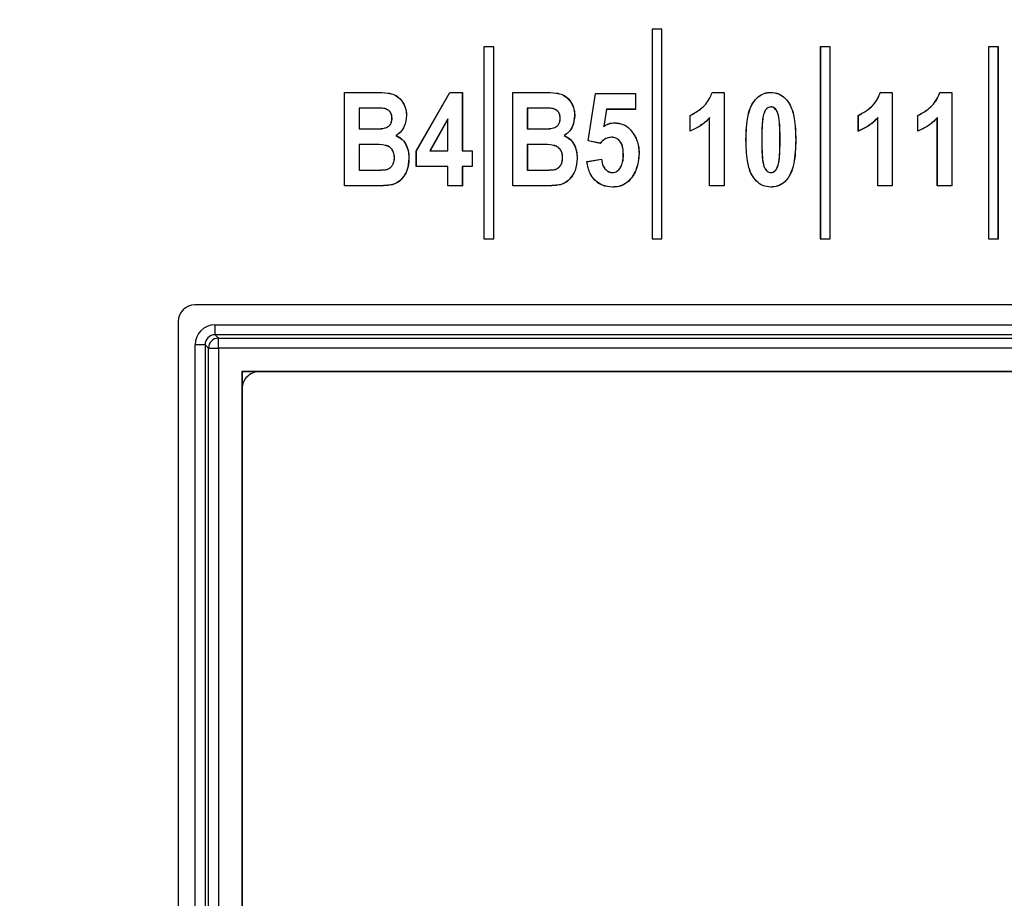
# Paper-space layout 'Sheet1' of a CAD drawing. Header units: millimetres. Extents: x 0 to 420, y 0 to 297.
# Tile 49 of 130: x 52.16 to 58.1, y 242.28 to 247.59. Entities that reach past the tile are written whole.
import ezdxf

# ---------------------------------------------------------------- set-up
doc = ezdxf.new("R2010")
doc.units = ezdxf.units.MM
doc.layers.add('SLD-0', color=179, linetype='Continuous')
doc.styles.add('SLDTEXTSTYLE1', font='TXT', dxfattribs={"width": 0.75})
doc.styles.add('SLDTEXTSTYLE3', font='TXT', dxfattribs={"width": 0.96})
doc.dimstyles.new('SLDDIMSTYLE3', dxfattribs={"dimtxt": 2.5, "dimasz": 3.302, "dimexe": 0, "dimexo": 0.0625, "dimtad": 1, "dimdec": 1, "dimlfac": 5, "dimrnd": 1e-09, "dimzin": 4, "dimdsep": 46, "dimtxsty": 'SLDTEXTSTYLE1', "dimblk1": 'NONE', "dimblk2": 'NONE', "dimsah": 1, "dimcen": 0, "dimadec": 0, "dimazin": 1, "dimtfac": 1, "dimtmove": 0, "dimatfit": 3, "dimldrblk": 'NONE', "dimfxl": 0, "dimfrac": 2, "dimtolj": 1, "dimtzin": 12, "dimarcsym": 0})

# ---------------------------------------------------------------- blocks, each defined once
blk = doc.blocks.new('_D_22')
at = {"layer": 'SLD-0', "color": 179}
for p, q in [((177.6386, 244.1956), (170.6813, 237.0126)), ((170.6813, 237.0126), (163.2659, 229.3568)), ((168.2349, 235.2056), (170.6813, 237.0126)), ((170.6813, 237.0126), (168.594, 234.8577)), ((170.6813, 237.0126), (168.9532, 234.5099)), ((168.2349, 235.2056), (168.9532, 234.5099)), ((163.2659, 229.3568), (151.4428, 229.3568))]:
    blk.add_line(p, q, dxfattribs=at)
at = {"layer": 'SLD-0', "color": 179, "char_height": 2.5, "attachment_point": 1, "style": 'SLDTEXTSTYLE3'}
for s, insert in [('%%c', (150.1928, 232.3921)), ('20.0', (155.2131, 232.4303))]:
    blk.add_mtext(s, dxfattribs=dict(at, insert=insert))
blk = doc.blocks.new('_None')
blk = doc.blocks.new('_D_23')
at = {"layer": 'SLD-0', "color": 179}
for p, q in [((163.9992, 261.4925), (154.0234, 261.4925)), ((172.7997, 249.8964), (163.9992, 261.4925)), ((171.3844, 252.5884), (170.5878, 251.9839)), ((171.3844, 252.5884), (172.7997, 249.8964)), ((172.7997, 249.8964), (170.9861, 252.2862)), ((172.7997, 249.8964), (170.5878, 251.9839)), ((175.5201, 246.3118), (172.7997, 249.8964))]:
    blk.add_line(p, q, dxfattribs=at)
at = {"layer": 'SLD-0', "color": 179, "char_height": 2.5, "attachment_point": 1, "style": 'SLDTEXTSTYLE3'}
for s, insert in [('%%c', (152.7734, 264.5278)), ('9.0', (157.7937, 264.566))]:
    blk.add_mtext(s, dxfattribs=dict(at, insert=insert))
blk = doc.blocks.new('_D_24')
at = {"layer": 'SLD-0', "color": 179}
for p, q in [((241.4525, 256.6969), (250.7091, 264.1314)), ((250.7091, 264.1314), (262.5322, 264.1314)), ((241.4525, 256.6969), (243.4784, 258.9654)), ((244.1046, 258.1857), (243.4784, 258.9654)), ((241.4525, 256.6969), (243.7915, 258.5755)), ((244.1046, 258.1857), (241.4525, 256.6969)), ((236.3847, 252.6267), (241.4525, 256.6969))]:
    blk.add_line(p, q, dxfattribs=at)
at = {"layer": 'SLD-0', "color": 179, "char_height": 2.5, "attachment_point": 1, "style": 'SLDTEXTSTYLE3'}
for s, insert in [('%%c', (251.0466, 267.1667)), ('13.0', (256.0669, 267.2049))]:
    blk.add_mtext(s, dxfattribs=dict(at, insert=insert))

psp = doc.layouts.new('Sheet1')

# ---------------------------------------------------------------- linework, layer by layer
at = {"layer": 'SLD-0', "color": 179, "linetype": 'Continuous', "lineweight": 25}
for p, q in [((55.9758, 247.5319), (55.9753, 247.5324)), ((55.9753, 247.5324), (55.9753, 246.2648)), ((56.0353, 247.5324), (55.9753, 247.5324)), ((55.9758, 247.5319), (55.9758, 246.2654)), ((56.0348, 247.5319), (55.9758, 247.5319)), ((56.0348, 247.5319), (56.0353, 247.5324)), ((56.0348, 246.2654), (56.0348, 247.5319)), ((56.0353, 246.2648), (56.0353, 247.5324)), ((54.9598, 247.4243), (54.9593, 247.4248)), ((55.0193, 247.4248), (54.9593, 247.4248)), ((54.9593, 247.4248), (54.9593, 246.2648)), ((55.0188, 247.4243), (54.9598, 247.4243)), ((54.9598, 247.4243), (54.9598, 246.2654)), ((55.0188, 247.4243), (55.0193, 247.4248)), ((55.0188, 246.2654), (55.0188, 247.4243)), ((55.0193, 246.2648), (55.0193, 247.4248)), ((56.9918, 247.4243), (56.9913, 247.4248)), ((57.0513, 247.4248), (56.9913, 247.4248)), ((56.9913, 247.4248), (56.9913, 246.2648)), ((57.0508, 247.4243), (56.9918, 247.4243)), ((56.9918, 247.4243), (56.9918, 246.2654)), ((57.0508, 247.4243), (57.0513, 247.4248)), ((57.0508, 246.2654), (57.0508, 247.4243)), ((57.0513, 246.2648), (57.0513, 247.4248)), ((58.0078, 247.4243), (58.0073, 247.4248)), ((58.0073, 247.4248), (58.0073, 246.2648)), ((58.0673, 247.4248), (58.0073, 247.4248)), ((58.0078, 247.4243), (58.0078, 246.2654)), ((58.0668, 247.4243), (58.0078, 247.4243)), ((58.0668, 247.4243), (58.0673, 247.4248)), ((58.0668, 246.2654), (58.0668, 247.4243)), ((58.0673, 246.2648), (58.0673, 247.4248)), ((54.1186, 247.1493), (54.118, 247.1499)), ((54.118, 247.1499), (54.3079, 247.1499)), ((54.118, 246.5848), (54.118, 247.1499)), ((54.1186, 247.1493), (54.3079, 247.1493)), ((54.1186, 246.5854), (54.1186, 247.1493)), ((54.551, 246.7973), (54.7532, 247.1499)), ((54.5515, 246.7972), (54.7535, 247.1493)), ((54.7535, 247.1493), (54.7532, 247.1499)), ((54.7532, 247.1499), (54.8298, 247.1499)), ((54.7535, 247.1493), (54.8293, 247.1493)), ((54.8293, 247.1493), (54.8298, 247.1499)), ((54.8293, 247.1493), (54.8293, 246.7971)), ((54.8298, 247.1499), (54.8298, 246.7976)), ((55.1346, 247.1493), (55.134, 247.1499)), ((55.134, 247.1499), (55.3239, 247.1499)), ((55.134, 246.5848), (55.134, 247.1499)), ((55.1346, 247.1493), (55.3239, 247.1493)), ((55.1346, 246.5854), (55.1346, 247.1493)), ((55.589, 246.8563), (55.633, 247.1425)), ((55.5896, 246.8568), (55.6335, 247.142)), ((55.6335, 247.142), (55.633, 247.1425)), ((55.633, 247.1425), (55.8752, 247.1425)), ((55.6335, 247.142), (55.8747, 247.142)), ((55.8747, 247.142), (55.8752, 247.1425)), ((55.8747, 247.142), (55.8747, 247.0477)), ((55.8752, 247.1425), (55.8752, 247.0471)), ((56.3384, 247.1496), (56.3382, 247.1499)), ((56.3382, 247.1499), (56.4105, 247.1499)), ((56.3386, 247.1493), (56.3384, 247.1496)), ((56.3386, 247.1493), (56.41, 247.1493)), ((56.41, 247.1493), (56.4105, 247.1499)), ((56.41, 247.1493), (56.41, 246.5854)), ((56.4105, 247.1499), (56.4105, 246.5848)), ((57.3544, 247.1496), (57.3542, 247.1499)), ((57.3542, 247.1499), (57.4265, 247.1499)), ((57.3546, 247.1493), (57.3544, 247.1496)), ((57.3546, 247.1493), (57.426, 247.1493)), ((57.426, 247.1493), (57.4265, 247.1499)), ((57.426, 247.1493), (57.426, 246.5854)), ((57.4265, 247.1499), (57.4265, 246.5848)), ((57.714, 247.1496), (57.7138, 247.1499)), ((57.7138, 247.1499), (57.7861, 247.1499)), ((57.7141, 247.1493), (57.714, 247.1496)), ((57.7141, 247.1493), (57.7856, 247.1493)), ((57.7856, 247.1493), (57.7861, 247.1499)), ((57.7856, 247.1493), (57.7856, 246.5854)), ((57.7861, 247.1499), (57.7861, 246.5848)), ((54.2652, 247.055), (54.2056, 247.055)), ((54.2056, 247.055), (54.2056, 246.9292)), ((54.2056, 247.055), (54.2061, 247.0545)), ((55.2812, 247.055), (55.2216, 247.055)), ((55.2216, 247.055), (55.2216, 246.9292)), ((55.2216, 247.055), (55.2221, 247.0545)), ((54.2652, 247.0545), (54.2061, 247.0545)), ((54.2061, 247.0545), (54.2061, 246.9297)), ((54.4918, 247.0098), (54.4923, 247.0098)), ((55.2812, 247.0545), (55.2221, 247.0545)), ((55.2221, 247.0545), (55.2221, 246.9297)), ((55.5078, 247.0098), (55.5083, 247.0098)), ((55.6994, 247.0477), (55.6835, 246.944)), ((55.6999, 247.0471), (55.6842, 246.9451)), ((55.6994, 247.0477), (55.6999, 247.0471)), ((55.8747, 247.0477), (55.6994, 247.0477)), ((55.8752, 247.0471), (55.6999, 247.0471)), ((55.8747, 247.0477), (55.8752, 247.0471)), ((56.2053, 247.0103), (56.2051, 247.0104)), ((56.2051, 246.915), (56.2051, 247.0104)), ((56.2056, 247.0101), (56.2053, 247.0103)), ((56.2056, 246.9158), (56.2056, 247.0101)), ((56.3228, 246.9964), (56.3225, 246.9958)), ((56.3225, 246.5848), (56.3225, 246.9958)), ((56.323, 246.9971), (56.3228, 246.9964)), ((56.323, 246.5854), (56.323, 246.9971)), ((57.2213, 247.0103), (57.2211, 247.0104)), ((57.2211, 246.915), (57.2211, 247.0104)), ((57.2216, 247.0101), (57.2213, 247.0103)), ((57.2216, 246.9158), (57.2216, 247.0101)), ((57.3388, 246.9964), (57.3385, 246.9958)), ((57.3385, 246.5848), (57.3385, 246.9958)), ((57.339, 246.9971), (57.3388, 246.9964)), ((57.339, 246.5854), (57.339, 246.9971)), ((57.5809, 247.0103), (57.5806, 247.0104)), ((57.5806, 246.915), (57.5806, 247.0104)), ((57.5812, 247.0101), (57.5809, 247.0103)), ((57.5812, 246.9158), (57.5812, 247.0101)), ((57.6983, 246.9964), (57.6981, 246.9958)), ((57.6981, 246.5848), (57.6981, 246.9958)), ((57.6986, 246.9971), (57.6983, 246.9964)), ((57.6986, 246.5854), (57.6986, 246.9971)), ((54.4045, 246.9934), (54.4042, 246.9934)), ((54.4048, 246.9934), (54.4045, 246.9934)), ((54.7423, 246.9894), (54.6339, 246.7971)), ((54.7418, 246.9874), (54.6348, 246.7976)), ((54.7423, 246.9894), (54.7418, 246.9874)), ((54.7418, 246.7976), (54.7418, 246.9874)), ((54.7423, 246.7971), (54.7423, 246.9894)), ((55.4205, 246.9934), (55.4202, 246.9934)), ((55.4208, 246.9934), (55.4205, 246.9934)), ((55.6835, 246.944), (55.6838, 246.9446)), ((55.6838, 246.9446), (55.6842, 246.9451)), ((55.7484, 246.9661), (55.7484, 246.9664)), ((55.7484, 246.9659), (55.7484, 246.9661)), ((54.2056, 246.9292), (54.2061, 246.9297)), ((54.2056, 246.9292), (54.2735, 246.9292)), ((54.2061, 246.9297), (54.2735, 246.9297)), ((54.2735, 246.9292), (54.2735, 246.9297)), ((54.3487, 246.9312), (54.3486, 246.9316)), ((54.3487, 246.931), (54.3487, 246.9312)), ((54.4281, 246.889), (54.4292, 246.889)), ((55.2216, 246.9292), (55.2221, 246.9297)), ((55.2216, 246.9292), (55.2895, 246.9292)), ((55.2221, 246.9297), (55.2895, 246.9297)), ((55.2895, 246.9292), (55.2895, 246.9297)), ((55.3647, 246.9312), (55.3646, 246.9316)), ((55.3647, 246.931), (55.3647, 246.9312)), ((55.4441, 246.889), (55.4452, 246.889)), ((56.2053, 246.9154), (56.2051, 246.915)), ((56.2056, 246.9158), (56.2053, 246.9154)), ((57.2213, 246.9154), (57.2211, 246.915)), ((57.2216, 246.9158), (57.2213, 246.9154)), ((57.5809, 246.9154), (57.5806, 246.915)), ((57.5812, 246.9158), (57.5809, 246.9154)), ((54.2873, 246.8349), (54.2056, 246.8349)), ((54.2056, 246.8349), (54.2056, 246.6797)), ((54.2056, 246.8349), (54.2061, 246.8343)), ((54.2873, 246.8343), (54.2061, 246.8343)), ((54.2061, 246.8343), (54.2061, 246.6802)), ((54.2873, 246.8349), (54.2873, 246.8343)), ((55.3033, 246.8349), (55.2216, 246.8349)), ((55.2216, 246.8349), (55.2216, 246.6797)), ((55.2216, 246.8349), (55.2221, 246.8343)), ((55.3033, 246.8343), (55.2221, 246.8343)), ((55.2221, 246.8343), (55.2221, 246.6802)), ((55.3033, 246.8349), (55.3033, 246.8343)), ((55.5896, 246.8568), (55.589, 246.8563)), ((55.6622, 246.8417), (55.589, 246.8563)), ((55.662, 246.8422), (55.5896, 246.8568)), ((55.662, 246.8422), (55.6622, 246.8417)), ((56.6375, 246.8635), (56.638, 246.8635)), ((56.843, 246.8635), (56.8435, 246.8635)), ((54.5515, 246.7972), (54.551, 246.7973)), ((54.551, 246.7022), (54.551, 246.7973)), ((54.5515, 246.7028), (54.5515, 246.7972)), ((54.6339, 246.7971), (54.6348, 246.7976)), ((54.6339, 246.7971), (54.7423, 246.7971)), ((54.6348, 246.7976), (54.7418, 246.7976)), ((54.7423, 246.7971), (54.7418, 246.7976)), ((54.8293, 246.7971), (54.8298, 246.7976)), ((54.8293, 246.7971), (54.888, 246.7971)), ((54.8298, 246.7976), (54.8885, 246.7976)), ((54.888, 246.7971), (54.8885, 246.7976)), ((54.888, 246.7971), (54.888, 246.7028)), ((54.8885, 246.7976), (54.8885, 246.7022)), ((55.8023, 246.7752), (55.8018, 246.7752)), ((55.8967, 246.7773), (55.8972, 246.7773)), ((54.4192, 246.7557), (54.4189, 246.7557)), ((54.4194, 246.7557), (54.4192, 246.7557)), ((54.5515, 246.7028), (54.551, 246.7022)), ((54.7418, 246.7022), (54.551, 246.7022)), ((54.7423, 246.7028), (54.5515, 246.7028)), ((54.7423, 246.7028), (54.7418, 246.7022)), ((54.7418, 246.5848), (54.7418, 246.7022)), ((54.7423, 246.5854), (54.7423, 246.7028)), ((54.888, 246.7028), (54.8293, 246.7028)), ((54.8293, 246.7028), (54.8293, 246.5854)), ((54.8293, 246.7028), (54.8298, 246.7022)), ((54.8298, 246.7022), (54.8298, 246.5848)), ((54.8885, 246.7022), (54.8298, 246.7022)), ((54.888, 246.7028), (54.8885, 246.7022)), ((55.4352, 246.7557), (55.4349, 246.7557)), ((55.4354, 246.7557), (55.4352, 246.7557)), ((55.5817, 246.7316), (55.6697, 246.7463)), ((55.5823, 246.7312), (55.5817, 246.7316)), ((55.5823, 246.7312), (55.6693, 246.7457)), ((54.2056, 246.6797), (54.2061, 246.6802)), ((54.2056, 246.6797), (54.2992, 246.6797)), ((54.2061, 246.6802), (54.2992, 246.6802)), ((54.2992, 246.6799), (54.2992, 246.6802)), ((54.2992, 246.6797), (54.2992, 246.6799)), ((55.2216, 246.6797), (55.2221, 246.6802)), ((55.2216, 246.6797), (55.3152, 246.6797)), ((55.2221, 246.6802), (55.3152, 246.6802)), ((55.3152, 246.6799), (55.3152, 246.6802)), ((55.3152, 246.6797), (55.3152, 246.6799)), ((56.6931, 246.665), (56.6931, 246.6656)), ((54.1186, 246.5854), (54.118, 246.5848)), ((54.276, 246.5848), (54.118, 246.5848)), ((54.276, 246.5854), (54.1186, 246.5854)), ((54.276, 246.5854), (54.276, 246.5848)), ((54.7423, 246.5854), (54.7418, 246.5848)), ((54.8298, 246.5848), (54.7418, 246.5848)), ((54.8293, 246.5854), (54.7423, 246.5854)), ((54.8293, 246.5854), (54.8298, 246.5848)), ((55.1346, 246.5854), (55.134, 246.5848)), ((55.292, 246.5848), (55.134, 246.5848)), ((55.292, 246.5854), (55.1346, 246.5854)), ((55.292, 246.5854), (55.292, 246.5848)), ((56.323, 246.5854), (56.3225, 246.5848)), ((56.4105, 246.5848), (56.3225, 246.5848)), ((56.41, 246.5854), (56.323, 246.5854)), ((56.41, 246.5854), (56.4105, 246.5848)), ((57.339, 246.5854), (57.3385, 246.5848)), ((57.4265, 246.5848), (57.3385, 246.5848)), ((57.426, 246.5854), (57.339, 246.5854)), ((57.426, 246.5854), (57.4265, 246.5848)), ((57.6986, 246.5854), (57.6981, 246.5848)), ((57.7861, 246.5848), (57.6981, 246.5848)), ((57.7856, 246.5854), (57.6986, 246.5854)), ((57.7856, 246.5854), (57.7861, 246.5848)), ((54.9598, 246.2654), (54.9593, 246.2648)), ((54.9593, 246.2648), (55.0193, 246.2648)), ((54.9598, 246.2654), (55.0188, 246.2654)), ((55.0188, 246.2654), (55.0193, 246.2648)), ((55.9758, 246.2654), (55.9753, 246.2648)), ((55.9753, 246.2648), (56.0353, 246.2648)), ((55.9758, 246.2654), (56.0348, 246.2654)), ((56.0348, 246.2654), (56.0353, 246.2648)), ((56.9918, 246.2654), (56.9913, 246.2648)), ((56.9913, 246.2648), (57.0513, 246.2648)), ((56.9918, 246.2654), (57.0508, 246.2654)), ((57.0508, 246.2654), (57.0513, 246.2648)), ((58.0078, 246.2654), (58.0073, 246.2648)), ((58.0073, 246.2648), (58.0673, 246.2648)), ((58.0078, 246.2654), (58.0668, 246.2654)), ((58.0668, 246.2654), (58.0673, 246.2648)), ((70.3736, 245.8661), (53.2135, 245.8661)), ((53.1135, 245.7662), (53.1135, 209.2061)), ((53.3354, 245.6859), (53.3354, 245.7459)), ((53.3354, 245.7459), (70.2114, 245.7459)), ((53.3354, 245.6859), (53.3558, 245.6655)), ((70.2114, 245.6859), (53.3354, 245.6859)), ((53.3558, 245.6056), (53.3558, 245.6655)), ((53.3558, 245.6655), (70.191, 245.6655)), ((53.2154, 209.35), (53.2154, 245.626)), ((53.2754, 245.626), (53.2154, 245.626)), ((53.2958, 245.6056), (53.2754, 245.626)), ((53.2754, 245.626), (53.2754, 209.35)), ((53.2958, 209.3704), (53.2958, 245.6056)), ((53.2958, 245.6056), (53.3558, 245.6056)), ((70.191, 245.6056), (53.3558, 245.6056)), ((53.3558, 245.6056), (53.3558, 209.3704)), ((53.4996, 245.4618), (53.4978, 245.4635)), ((70.0489, 245.4635), (53.4978, 245.4635)), ((53.4978, 245.4635), (53.4978, 209.5124)), ((53.5996, 245.4618), (53.4996, 245.4618)), ((53.4996, 245.4618), (53.4996, 245.3618)), ((69.7996, 245.4618), (53.5996, 245.4618)), ((53.4996, 245.3618), (53.4996, 219.6618))]:
    psp.add_line(p, q, dxfattribs=at)
for centre, radius, start, end in [((56.543, 246.8899), 0.0253, 269.08074, 270.26818), ((55.5207, 246.8574), 0.1859, 323.0588, 323.29177), ((55.7084, 246.6656), 0.0265, 358.78279, 359.91509), ((53.3559, 245.6055), 0.06, 90.08055, 179.91661), ((53.5996, 245.3618), 0.1, 89.99995, 180)]:
    psp.add_arc(centre, radius, start, end, dxfattribs=at)
for centre, major_axis, ratio, start_param, end_param in [((53.2136, 245.7661), (-0.0707, 0.0707), 0.999695, 5.497945, 7.068431), ((53.3355, 245.6258), (-0.085, 0.085), 0.998783, 5.498388, 7.067974), ((53.3355, 245.6258), (0.0426, -0.0426), 0.996359, 2.356803, 3.926382)]:
    psp.add_ellipse(centre, major_axis=major_axis, ratio=ratio, start_param=start_param, end_param=end_param, dxfattribs=at)
for points, knots in [([(54.3079, 247.1493), (54.3079, 247.1494), (54.3079, 247.1495), (54.3079, 247.1497), (54.3079, 247.1498), (54.3079, 247.1499)], [0, 0, 0, 0, 0.29999, 0.59998, 1, 1, 1, 1]), ([(54.3079, 247.1499), (54.3319, 247.1495), (54.3698, 247.1488), (54.4215, 247.1378), (54.4572, 247.1102), (54.4828, 247.0711), (54.4913, 247.0349), (54.4921, 247.0143), (54.4923, 247.0098)], [0, 0, 0, 0, 0.2718155, 0.4286254, 0.5873896, 0.7675839, 0.9481059, 1, 1, 1, 1]), ([(54.3079, 247.1493), (54.3319, 247.1489), (54.3697, 247.1483), (54.4213, 247.1373), (54.4568, 247.1098), (54.4823, 247.0709), (54.4908, 247.0348), (54.4916, 247.0143), (54.4918, 247.0098)], [0, 0, 0, 0, 0.272647, 0.429179, 0.587654, 0.767809, 0.94825, 1, 1, 1, 1]), ([(55.3239, 247.1493), (55.3239, 247.1494), (55.3239, 247.1495), (55.3239, 247.1497), (55.3239, 247.1498), (55.3239, 247.1499)], [0, 0, 0, 0, 0.29999, 0.59998, 1, 1, 1, 1]), ([(55.3239, 247.1499), (55.3479, 247.1495), (55.3858, 247.1488), (55.4375, 247.1378), (55.4732, 247.1102), (55.4988, 247.0711), (55.5073, 247.0349), (55.5081, 247.0143), (55.5083, 247.0098)], [0, 0, 0, 0, 0.271815, 0.428635, 0.58739, 0.767584, 0.948106, 1, 1, 1, 1]), ([(55.3239, 247.1493), (55.3479, 247.1489), (55.3857, 247.1483), (55.4373, 247.1373), (55.4728, 247.1098), (55.4983, 247.0709), (55.5068, 247.0348), (55.5076, 247.0143), (55.5078, 247.0098)], [0, 0, 0, 0, 0.272647, 0.429179, 0.587654, 0.767809, 0.94825, 1, 1, 1, 1]), ([(56.2051, 247.0104), (56.2263, 247.0221), (56.2735, 247.0481), (56.319, 247.0995), (56.3339, 247.1385), (56.3382, 247.1499)], [0, 0, 0, 0, 0.367859, 0.816005, 1, 1, 1, 1]), ([(56.2056, 247.0101), (56.2269, 247.0218), (56.274, 247.0478), (56.3194, 247.0992), (56.3342, 247.138), (56.3386, 247.1493)], [0, 0, 0, 0, 0.368412, 0.816254, 1, 1, 1, 1]), ([(56.5426, 246.8646), (56.5439, 246.9129), (56.5457, 246.9817), (56.5705, 247.0682), (56.6022, 247.1141), (56.6419, 247.1419), (56.6723, 247.1491), (56.6893, 247.1497), (56.6928, 247.1499)], [0, 0, 0, 0, 0.402538, 0.572639, 0.744764, 0.857434, 0.970541, 1, 1, 1, 1]), ([(56.5432, 246.8646), (56.5444, 246.9129), (56.5463, 246.9816), (56.5709, 247.0678), (56.6024, 247.1135), (56.6419, 247.1413), (56.6722, 247.1486), (56.6893, 247.1492), (56.6928, 247.1493)], [0, 0, 0, 0, 0.403453, 0.572998, 0.744534, 0.857062, 0.970023, 1, 1, 1, 1]), ([(56.6928, 247.1493), (56.6928, 247.1494), (56.6928, 247.1495), (56.6928, 247.1497), (56.6928, 247.1498), (56.6928, 247.1499)], [0, 0, 0, 0, 0.29999, 0.59998, 1, 1, 1, 1]), ([(56.6928, 247.1499), (56.7091, 247.1482), (56.7409, 247.1449), (56.7824, 247.115), (56.8178, 247.0655), (56.8405, 246.978), (56.8423, 246.9074), (56.8435, 246.8635)], [0, 0, 0, 0, 0.13432, 0.261347, 0.411458, 0.634193, 1, 1, 1, 1]), ([(56.6928, 247.1493), (56.7091, 247.1477), (56.7406, 247.1444), (56.782, 247.1147), (56.8173, 247.0653), (56.84, 246.978), (56.8418, 246.9074), (56.843, 246.8635)], [0, 0, 0, 0, 0.133954, 0.260761, 0.410736, 0.633351, 1, 1, 1, 1]), ([(57.2211, 247.0104), (57.2423, 247.0221), (57.2895, 247.0481), (57.335, 247.0995), (57.3499, 247.1385), (57.3542, 247.1499)], [0, 0, 0, 0, 0.367859, 0.816005, 1, 1, 1, 1]), ([(57.2216, 247.0101), (57.2429, 247.0218), (57.29, 247.0478), (57.3354, 247.0992), (57.3502, 247.138), (57.3546, 247.1493)], [0, 0, 0, 0, 0.368412, 0.816254, 1, 1, 1, 1]), ([(57.5806, 247.0104), (57.6019, 247.0221), (57.6491, 247.0481), (57.6946, 247.0995), (57.7094, 247.1385), (57.7138, 247.1499)], [0, 0, 0, 0, 0.367859, 0.816005, 1, 1, 1, 1]), ([(57.5812, 247.0101), (57.6024, 247.0218), (57.6495, 247.0478), (57.6949, 247.0992), (57.7098, 247.138), (57.7141, 247.1493)], [0, 0, 0, 0, 0.368412, 0.816254, 1, 1, 1, 1]), ([(54.4048, 246.9934), (54.4043, 247.0011), (54.4034, 247.0151), (54.3936, 247.0328), (54.3801, 247.0458), (54.3471, 247.0574), (54.3078, 247.0543), (54.2755, 247.0548), (54.2652, 247.055)], [0, 0, 0, 0, 0.131753, 0.235816, 0.339752, 0.444815, 0.822898, 1, 1, 1, 1]), ([(54.4042, 246.9934), (54.4037, 247.0015), (54.4027, 247.0159), (54.3922, 247.0337), (54.3784, 247.0462), (54.345, 247.0566), (54.3066, 247.0539), (54.2747, 247.0543), (54.2652, 247.0545)], [0, 0, 0, 0, 0.138943, 0.243452, 0.347816, 0.451176, 0.834794, 1, 1, 1, 1]), ([(54.2652, 247.055), (54.2652, 247.0549), (54.2652, 247.0548), (54.2652, 247.0547), (54.2652, 247.0545), (54.2652, 247.0545)], [0, 0, 0, 0, 0.29999, 0.59998, 1, 1, 1, 1]), ([(55.4208, 246.9934), (55.4203, 247.0011), (55.4194, 247.0151), (55.4096, 247.0328), (55.3961, 247.0458), (55.3631, 247.0574), (55.3238, 247.0543), (55.2915, 247.0548), (55.2812, 247.055)], [0, 0, 0, 0, 0.131753, 0.235816, 0.339752, 0.444815, 0.822898, 1, 1, 1, 1]), ([(55.4202, 246.9934), (55.4197, 247.0015), (55.4187, 247.0159), (55.4082, 247.0337), (55.3944, 247.0462), (55.361, 247.0566), (55.3226, 247.0539), (55.2907, 247.0543), (55.2812, 247.0545)], [0, 0, 0, 0, 0.138943, 0.243452, 0.347816, 0.451176, 0.834794, 1, 1, 1, 1]), ([(55.2812, 247.055), (55.2812, 247.0549), (55.2812, 247.0548), (55.2812, 247.0547), (55.2812, 247.0545), (55.2812, 247.0545)], [0, 0, 0, 0, 0.29999, 0.59998, 1, 1, 1, 1]), ([(56.6931, 247.0623), (56.6882, 247.0617), (56.6783, 247.0605), (56.6646, 247.0495), (56.6518, 247.0294), (56.6418, 246.9887), (56.6383, 246.9318), (56.6378, 246.8863), (56.6375, 246.8635)], [0, 0, 0, 0, 0.065621, 0.13187, 0.228773, 0.38433, 0.690822, 1, 1, 1, 1]), ([(56.6931, 247.0618), (56.6888, 247.0613), (56.6801, 247.0604), (56.6674, 247.0516), (56.6551, 247.0346), (56.6423, 246.9955), (56.6391, 246.9364), (56.6384, 246.8879), (56.638, 246.8635)], [0, 0, 0, 0, 0.058043, 0.116731, 0.201866, 0.340302, 0.667968, 1, 1, 1, 1]), ([(56.6931, 247.0623), (56.6931, 247.0623), (56.6931, 247.0622), (56.6931, 247.062), (56.6931, 247.0619), (56.6931, 247.0618)], [0, 0, 0, 0, 0.29999, 0.59998, 1, 1, 1, 1]), ([(56.7486, 246.8635), (56.7484, 246.8875), (56.7481, 246.933), (56.7441, 246.9865), (56.7364, 247.0234), (56.7271, 247.042), (56.7162, 247.0545), (56.7052, 247.0611), (56.6972, 247.0619), (56.6931, 247.0623)], [0, 0, 0, 0, 0.324272, 0.615658, 0.722813, 0.830823, 0.892634, 0.944414, 1, 1, 1, 1]), ([(56.7481, 246.8635), (56.7479, 246.8875), (56.7475, 246.9329), (56.7436, 246.9863), (56.736, 247.023), (56.7268, 247.0415), (56.7161, 247.0539), (56.7051, 247.0605), (56.6972, 247.0614), (56.6931, 247.0618)], [0, 0, 0, 0, 0.325473, 0.616688, 0.723676, 0.831523, 0.892927, 0.944239, 1, 1, 1, 1]), ([(54.4918, 247.0098), (54.4892, 246.9876), (54.4851, 246.9514), (54.4585, 246.9101), (54.4375, 246.8955), (54.4281, 246.889)], [0, 0, 0, 0, 0.463362, 0.760045, 1, 1, 1, 1]), ([(54.4923, 247.0098), (54.4898, 246.9876), (54.4856, 246.9511), (54.4591, 246.91), (54.4383, 246.8954), (54.4292, 246.889)], [0, 0, 0, 0, 0.466835, 0.765586, 1, 1, 1, 1]), ([(55.5078, 247.0098), (55.5052, 246.9876), (55.5011, 246.9514), (55.4745, 246.9101), (55.4535, 246.8955), (55.4441, 246.889)], [0, 0, 0, 0, 0.463362, 0.760045, 1, 1, 1, 1]), ([(55.5083, 247.0098), (55.5058, 246.9876), (55.5016, 246.9511), (55.4751, 246.91), (55.4543, 246.8954), (55.4452, 246.889)], [0, 0, 0, 0, 0.466835, 0.765586, 1, 1, 1, 1]), ([(56.3225, 246.9958), (56.3141, 246.9872), (56.2973, 246.97), (56.2593, 246.9405), (56.2267, 246.9252), (56.2051, 246.915)], [0, 0, 0, 0, 0.250998, 0.502278, 1, 1, 1, 1]), ([(56.323, 246.9971), (56.3146, 246.9884), (56.2979, 246.9712), (56.2693, 246.9493), (56.2388, 246.9299), (56.2167, 246.9206), (56.2056, 246.9158)], [0, 0, 0, 0, 0.250189, 0.500705, 0.748571, 1, 1, 1, 1]), ([(57.3385, 246.9958), (57.3301, 246.9872), (57.3133, 246.97), (57.2753, 246.9405), (57.2427, 246.9252), (57.2211, 246.915)], [0, 0, 0, 0, 0.250998, 0.502278, 1, 1, 1, 1]), ([(57.339, 246.9971), (57.3306, 246.9884), (57.3139, 246.9712), (57.2853, 246.9493), (57.2548, 246.9299), (57.2327, 246.9206), (57.2216, 246.9158)], [0, 0, 0, 0, 0.250189, 0.500705, 0.748571, 1, 1, 1, 1]), ([(57.6981, 246.9958), (57.6896, 246.9872), (57.6728, 246.97), (57.6349, 246.9405), (57.6023, 246.9252), (57.5806, 246.915)], [0, 0, 0, 0, 0.250987, 0.502288, 1, 1, 1, 1]), ([(57.6986, 246.9971), (57.6902, 246.9884), (57.6735, 246.9712), (57.6449, 246.9493), (57.6144, 246.9299), (57.5923, 246.9206), (57.5812, 246.9158)], [0, 0, 0, 0, 0.250189, 0.500705, 0.748571, 1, 1, 1, 1]), ([(54.3486, 246.9316), (54.3589, 246.9339), (54.3751, 246.9376), (54.3924, 246.9524), (54.402, 246.9695), (54.4039, 246.984), (54.4042, 246.9924), (54.4042, 246.9934)], [0, 0, 0, 0, 0.339232, 0.532497, 0.726333, 0.967227, 1, 1, 1, 1]), ([(54.3487, 246.931), (54.3591, 246.9334), (54.3754, 246.9372), (54.3929, 246.9522), (54.4025, 246.9694), (54.4044, 246.984), (54.4047, 246.9924), (54.4048, 246.9934)], [0, 0, 0, 0, 0.339648, 0.533094, 0.727154, 0.968781, 1, 1, 1, 1]), ([(55.3646, 246.9316), (55.3749, 246.9339), (55.3911, 246.9376), (55.4084, 246.9524), (55.418, 246.9695), (55.4199, 246.984), (55.4202, 246.9924), (55.4202, 246.9934)], [0, 0, 0, 0, 0.339261, 0.5325, 0.726335, 0.967227, 1, 1, 1, 1]), ([(55.3647, 246.931), (55.3751, 246.9334), (55.3914, 246.9372), (55.4089, 246.9522), (55.4185, 246.9694), (55.4204, 246.984), (55.4207, 246.9924), (55.4208, 246.9934)], [0, 0, 0, 0, 0.339648, 0.533094, 0.727154, 0.968781, 1, 1, 1, 1]), ([(55.6835, 246.944), (55.6884, 246.9471), (55.6983, 246.9531), (55.714, 246.9604), (55.7309, 246.9649), (55.7425, 246.9656), (55.7484, 246.9659)], [0, 0, 0, 0, 0.249175, 0.498902, 0.745914, 1, 1, 1, 1]), ([(55.6842, 246.9451), (55.6891, 246.9481), (55.699, 246.954), (55.7199, 246.9638), (55.737, 246.9654), (55.7484, 246.9664)], [0, 0, 0, 0, 0.2527337, 0.5059423, 1, 1, 1, 1]), ([(55.7484, 246.9664), (55.7659, 246.9647), (55.7997, 246.9613), (55.8307, 246.9391), (55.8441, 246.9254), (55.8464, 246.9231)], [0, 0, 0, 0, 0.474611, 0.91109, 1, 1, 1, 1]), ([(55.7484, 246.9659), (55.7659, 246.9641), (55.7995, 246.9608), (55.8304, 246.9387), (55.8438, 246.925), (55.846, 246.9227)], [0, 0, 0, 0, 0.4744746, 0.9110248, 1, 1, 1, 1]), ([(54.2735, 246.9297), (54.286, 246.9298), (54.3048, 246.9299), (54.3299, 246.93), (54.3424, 246.931), (54.3486, 246.9316)], [0, 0, 0, 0, 0.499669, 0.749639, 1, 1, 1, 1]), ([(54.2735, 246.9292), (54.2798, 246.9292), (54.2954, 246.9292), (54.3205, 246.9292), (54.3393, 246.9304), (54.3487, 246.931)], [0, 0, 0, 0, 0.249851, 0.624688, 1, 1, 1, 1]), ([(54.4281, 246.889), (54.4414, 246.8818), (54.4676, 246.8677), (54.4924, 246.83), (54.5048, 246.7902), (54.5059, 246.7633), (54.5064, 246.7507)], [0, 0, 0, 0, 0.2651251, 0.5226602, 0.7770838, 1, 1, 1, 1]), ([(54.4292, 246.889), (54.4401, 246.8834), (54.464, 246.8711), (54.4891, 246.8376), (54.5047, 246.7959), (54.5062, 246.7663), (54.507, 246.7507)], [0, 0, 0, 0, 0.21538, 0.475237, 0.723423, 1, 1, 1, 1]), ([(55.2895, 246.9297), (55.302, 246.9298), (55.3208, 246.9299), (55.3459, 246.93), (55.3584, 246.931), (55.3646, 246.9316)], [0, 0, 0, 0, 0.499669, 0.749639, 1, 1, 1, 1]), ([(55.2895, 246.9292), (55.2958, 246.9292), (55.3114, 246.9292), (55.3365, 246.9292), (55.3553, 246.9304), (55.3647, 246.931)], [0, 0, 0, 0, 0.249851, 0.624688, 1, 1, 1, 1]), ([(55.4441, 246.889), (55.4574, 246.8818), (55.4836, 246.8677), (55.5084, 246.83), (55.5208, 246.7902), (55.5219, 246.7633), (55.5224, 246.7507)], [0, 0, 0, 0, 0.2651251, 0.5226602, 0.7770838, 1, 1, 1, 1]), ([(55.4452, 246.889), (55.4561, 246.8834), (55.48, 246.8711), (55.5051, 246.8376), (55.5207, 246.7959), (55.5222, 246.7663), (55.523, 246.7507)], [0, 0, 0, 0, 0.21538, 0.475237, 0.723423, 1, 1, 1, 1]), ([(55.7317, 246.8789), (55.7221, 246.8778), (55.7029, 246.8757), (55.6792, 246.8609), (55.6673, 246.848), (55.662, 246.8422)], [0, 0, 0, 0, 0.35338, 0.707535, 1, 1, 1, 1]), ([(55.7318, 246.8784), (55.7222, 246.8773), (55.7031, 246.8752), (55.6795, 246.8604), (55.6676, 246.8475), (55.6622, 246.8417)], [0, 0, 0, 0, 0.351572, 0.7039764, 1, 1, 1, 1]), ([(55.7317, 246.8789), (55.7317, 246.8788), (55.7317, 246.8787), (55.7318, 246.8785), (55.7318, 246.8784), (55.7318, 246.8784)], [0, 0, 0, 0, 0.397934, 0.698917, 1, 1, 1, 1]), ([(55.8023, 246.7752), (55.8016, 246.7925), (55.8006, 246.8186), (55.7864, 246.8506), (55.7687, 246.8691), (55.7488, 246.8779), (55.7363, 246.8786), (55.7317, 246.8789)], [0, 0, 0, 0, 0.367504, 0.550129, 0.734034, 0.902952, 1, 1, 1, 1]), ([(55.8018, 246.7752), (55.8011, 246.7925), (55.8001, 246.8184), (55.786, 246.8502), (55.7684, 246.8686), (55.7487, 246.8774), (55.7363, 246.8781), (55.7318, 246.8784)], [0, 0, 0, 0, 0.368741, 0.550837, 0.734181, 0.90283, 1, 1, 1, 1]), ([(55.846, 246.9227), (55.8461, 246.9228), (55.8461, 246.9228), (55.8463, 246.9229), (55.8464, 246.923), (55.8464, 246.9231)], [0, 0, 0, 0, 0.2999902, 0.59998, 1, 1, 1, 1]), ([(55.846, 246.9227), (55.8595, 246.9041), (55.8862, 246.8676), (55.8956, 246.8145), (55.8965, 246.785), (55.8967, 246.7773)], [0, 0, 0, 0, 0.434095, 0.854269, 1, 1, 1, 1]), ([(55.8464, 246.9231), (55.86, 246.9044), (55.8867, 246.8677), (55.8961, 246.8146), (55.897, 246.7849), (55.8972, 246.7773)], [0, 0, 0, 0, 0.434429, 0.854797, 1, 1, 1, 1]), ([(54.4194, 246.7557), (54.4187, 246.7666), (54.4173, 246.785), (54.4043, 246.8078), (54.3873, 246.823), (54.3478, 246.8367), (54.3138, 246.8357), (54.2873, 246.8349)], [0, 0, 0, 0, 0.181677, 0.306953, 0.432207, 0.558046, 1, 1, 1, 1]), ([(54.4189, 246.7557), (54.4181, 246.7666), (54.4168, 246.7849), (54.4038, 246.8076), (54.3869, 246.8226), (54.3476, 246.8362), (54.3137, 246.8351), (54.2873, 246.8343)], [0, 0, 0, 0, 0.182538, 0.30733, 0.432095, 0.557528, 1, 1, 1, 1]), ([(55.4354, 246.7557), (55.4347, 246.7666), (55.4333, 246.785), (55.4203, 246.8078), (55.4033, 246.823), (55.3638, 246.8367), (55.3298, 246.8357), (55.3033, 246.8349)], [0, 0, 0, 0, 0.181677, 0.306953, 0.432207, 0.558046, 1, 1, 1, 1]), ([(55.4349, 246.7557), (55.4341, 246.7666), (55.4328, 246.7849), (55.4198, 246.8076), (55.4029, 246.8226), (55.3636, 246.8362), (55.3297, 246.8351), (55.3033, 246.8343)], [0, 0, 0, 0, 0.182538, 0.30733, 0.432095, 0.557528, 1, 1, 1, 1]), ([(56.6933, 246.5775), (56.6767, 246.5792), (56.6446, 246.5825), (56.6027, 246.613), (56.567, 246.6634), (56.5456, 246.7512), (56.5438, 246.8216), (56.5426, 246.8646)], [0, 0, 0, 0, 0.136532, 0.263246, 0.415305, 0.642281, 1, 1, 1, 1]), ([(56.6933, 246.578), (56.6768, 246.5797), (56.6449, 246.583), (56.6031, 246.6133), (56.5675, 246.6635), (56.5461, 246.7513), (56.5443, 246.8215), (56.5432, 246.8646)], [0, 0, 0, 0, 0.136104, 0.262598, 0.414559, 0.641315, 1, 1, 1, 1]), ([(56.6375, 246.8635), (56.6377, 246.8394), (56.6382, 246.7939), (56.6421, 246.7406), (56.6499, 246.7038), (56.6593, 246.6854), (56.67, 246.673), (56.6809, 246.6663), (56.6889, 246.6655), (56.6931, 246.665)], [0, 0, 0, 0, 0.325149, 0.616465, 0.723598, 0.831561, 0.892572, 0.943847, 1, 1, 1, 1]), ([(56.638, 246.8635), (56.6383, 246.8394), (56.6387, 246.794), (56.6426, 246.7408), (56.6503, 246.7042), (56.6596, 246.6859), (56.6702, 246.6736), (56.681, 246.6669), (56.6889, 246.666), (56.6931, 246.6656)], [0, 0, 0, 0, 0.326356, 0.617512, 0.72446, 0.832258, 0.892896, 0.943768, 1, 1, 1, 1]), ([(56.6931, 246.665), (56.698, 246.6656), (56.7079, 246.6668), (56.7218, 246.6779), (56.7347, 246.6981), (56.7444, 246.7387), (56.748, 246.7953), (56.7484, 246.8407), (56.7486, 246.8635)], [0, 0, 0, 0, 0.065965, 0.1324969, 0.2323382, 0.3856634, 0.6914779, 1, 1, 1, 1]), ([(56.6931, 246.6656), (56.6974, 246.666), (56.7062, 246.667), (56.7192, 246.6759), (56.7314, 246.693), (56.7439, 246.7319), (56.7471, 246.7906), (56.7478, 246.8391), (56.7481, 246.8635)], [0, 0, 0, 0, 0.059037, 0.1186188, 0.2062614, 0.3403401, 0.6680217, 1, 1, 1, 1]), ([(56.843, 246.8635), (56.8418, 246.8151), (56.84, 246.7463), (56.8154, 246.6598), (56.7837, 246.6138), (56.7441, 246.586), (56.7138, 246.5787), (56.6968, 246.5781), (56.6933, 246.578)], [0, 0, 0, 0, 0.402629, 0.573127, 0.745677, 0.857881, 0.970514, 1, 1, 1, 1]), ([(56.8435, 246.8635), (56.8423, 246.8151), (56.8406, 246.7462), (56.8158, 246.6594), (56.7839, 246.6132), (56.7441, 246.5854), (56.7137, 246.5782), (56.6968, 246.5776), (56.6933, 246.5775)], [0, 0, 0, 0, 0.401713, 0.572777, 0.7459, 0.858253, 0.97103, 1, 1, 1, 1]), ([(56.7486, 246.8635), (56.7486, 246.8635), (56.7485, 246.8635), (56.7483, 246.8635), (56.7482, 246.8635), (56.7481, 246.8635)], [0, 0, 0, 0, 0.29999, 0.59998, 1, 1, 1, 1]), ([(55.735, 246.665), (55.7413, 246.6657), (55.754, 246.667), (55.7721, 246.6787), (55.7886, 246.6987), (55.8009, 246.7324), (55.8018, 246.7593), (55.8023, 246.7752)], [0, 0, 0, 0, 0.132014, 0.264947, 0.438412, 0.668798, 1, 1, 1, 1]), ([(55.735, 246.6656), (55.7412, 246.6662), (55.7538, 246.6675), (55.7717, 246.6791), (55.7881, 246.6989), (55.8004, 246.7324), (55.8013, 246.7593), (55.8018, 246.7752)], [0, 0, 0, 0, 0.13124, 0.263379, 0.436543, 0.666483, 1, 1, 1, 1]), ([(55.8967, 246.7773), (55.8935, 246.7471), (55.8878, 246.6941), (55.8541, 246.6335), (55.8158, 246.5968), (55.776, 246.5802), (55.7489, 246.5787), (55.7367, 246.578)], [0, 0, 0, 0, 0.318307, 0.557367, 0.714231, 0.871505, 1, 1, 1, 1]), ([(55.8972, 246.7773), (55.894, 246.747), (55.8883, 246.6939), (55.8545, 246.6331), (55.8161, 246.5963), (55.7761, 246.5797), (55.7489, 246.5782), (55.7367, 246.5775)], [0, 0, 0, 0, 0.318139, 0.557162, 0.714174, 0.871589, 1, 1, 1, 1]), ([(54.2992, 246.6797), (54.3162, 246.68), (54.3417, 246.6804), (54.3735, 246.683), (54.3922, 246.6921), (54.4057, 246.7057), (54.4166, 246.7256), (54.4191, 246.7435), (54.4194, 246.7543), (54.4194, 246.7557)], [0, 0, 0, 0, 0.309211, 0.462687, 0.570896, 0.678485, 0.804386, 0.974982, 1, 1, 1, 1]), ([(54.2992, 246.6802), (54.3162, 246.6805), (54.3416, 246.6809), (54.3733, 246.6835), (54.3918, 246.6925), (54.4052, 246.7059), (54.416, 246.7256), (54.4186, 246.7435), (54.4189, 246.7542), (54.4189, 246.7557)], [0, 0, 0, 0, 0.310767, 0.463625, 0.571274, 0.678275, 0.803936, 0.973845, 1, 1, 1, 1]), ([(54.5064, 246.7507), (54.5045, 246.7262), (54.5011, 246.6836), (54.4716, 246.6348), (54.4405, 246.6044), (54.4171, 246.596), (54.4069, 246.5923)], [0, 0, 0, 0, 0.364208, 0.629966, 0.838323, 1, 1, 1, 1]), ([(54.507, 246.7507), (54.505, 246.7262), (54.5016, 246.6836), (54.4721, 246.6345), (54.4409, 246.604), (54.4173, 246.5955), (54.407, 246.5918)], [0, 0, 0, 0, 0.362901, 0.628826, 0.8378, 1, 1, 1, 1]), ([(54.5064, 246.7507), (54.5065, 246.7507), (54.5066, 246.7507), (54.5068, 246.7507), (54.5069, 246.7507), (54.507, 246.7507)], [0, 0, 0, 0, 0.29999, 0.59998, 1, 1, 1, 1]), ([(55.3152, 246.6797), (55.3322, 246.68), (55.3577, 246.6804), (55.3895, 246.683), (55.4082, 246.6921), (55.4217, 246.7057), (55.4326, 246.7256), (55.4351, 246.7435), (55.4354, 246.7543), (55.4354, 246.7557)], [0, 0, 0, 0, 0.309211, 0.462687, 0.570896, 0.678485, 0.804386, 0.974982, 1, 1, 1, 1]), ([(55.3152, 246.6802), (55.3322, 246.6805), (55.3576, 246.6809), (55.3893, 246.6835), (55.4078, 246.6925), (55.4212, 246.7059), (55.432, 246.7256), (55.4346, 246.7435), (55.4349, 246.7542), (55.4349, 246.7557)], [0, 0, 0, 0, 0.310767, 0.463625, 0.571274, 0.678275, 0.803936, 0.973845, 1, 1, 1, 1]), ([(55.5224, 246.7507), (55.5205, 246.7262), (55.5171, 246.6836), (55.4876, 246.6348), (55.4565, 246.6044), (55.4331, 246.596), (55.4229, 246.5923)], [0, 0, 0, 0, 0.364204, 0.629968, 0.838323, 1, 1, 1, 1]), ([(55.523, 246.7507), (55.521, 246.7262), (55.5176, 246.6836), (55.4881, 246.6345), (55.4569, 246.604), (55.4333, 246.5955), (55.423, 246.5918)], [0, 0, 0, 0, 0.362901, 0.628826, 0.8378, 1, 1, 1, 1]), ([(55.5224, 246.7507), (55.5225, 246.7507), (55.5226, 246.7507), (55.5228, 246.7507), (55.5229, 246.7507), (55.523, 246.7507)], [0, 0, 0, 0, 0.29999, 0.59998, 1, 1, 1, 1]), ([(55.7367, 246.5775), (55.7156, 246.5795), (55.6758, 246.5833), (55.6289, 246.6166), (55.5939, 246.666), (55.5863, 246.7067), (55.5817, 246.7316)], [0, 0, 0, 0, 0.259241, 0.490968, 0.689307, 1, 1, 1, 1]), ([(55.7367, 246.578), (55.7157, 246.58), (55.676, 246.5838), (55.6293, 246.617), (55.5945, 246.6661), (55.5869, 246.7065), (55.5823, 246.7312)], [0, 0, 0, 0, 0.259701, 0.49187, 0.690504, 1, 1, 1, 1]), ([(55.6693, 246.7457), (55.6717, 246.7313), (55.6755, 246.7083), (55.6936, 246.6837), (55.7123, 246.6683), (55.7272, 246.6661), (55.735, 246.665)], [0, 0, 0, 0, 0.3788816, 0.6070392, 0.7971722, 1, 1, 1, 1]), ([(55.6697, 246.7463), (55.6721, 246.7319), (55.6758, 246.709), (55.6937, 246.6842), (55.7113, 246.67), (55.726, 246.6662), (55.7337, 246.6656), (55.735, 246.6656)], [0, 0, 0, 0, 0.37923, 0.605618, 0.796352, 0.966169, 1, 1, 1, 1]), ([(54.4069, 246.5923), (54.3949, 246.5905), (54.3712, 246.587), (54.3274, 246.5859), (54.2957, 246.5856), (54.276, 246.5854)], [0, 0, 0, 0, 0.275244, 0.549868, 1, 1, 1, 1]), ([(54.407, 246.5918), (54.3951, 246.59), (54.3713, 246.5864), (54.3275, 246.5854), (54.2958, 246.5851), (54.276, 246.5848)], [0, 0, 0, 0, 0.27499, 0.549326, 1, 1, 1, 1]), ([(54.4069, 246.5923), (54.4069, 246.5923), (54.4069, 246.5922), (54.4069, 246.592), (54.407, 246.5919), (54.407, 246.5918)], [0, 0, 0, 0, 0.29999, 0.59998, 1, 1, 1, 1]), ([(55.4229, 246.5923), (55.4109, 246.5905), (55.3872, 246.587), (55.3434, 246.5859), (55.3117, 246.5856), (55.292, 246.5854)], [0, 0, 0, 0, 0.275244, 0.549868, 1, 1, 1, 1]), ([(55.423, 246.5918), (55.4111, 246.59), (55.3873, 246.5864), (55.3435, 246.5854), (55.3118, 246.5851), (55.292, 246.5848)], [0, 0, 0, 0, 0.27499, 0.549326, 1, 1, 1, 1]), ([(55.4229, 246.5923), (55.4229, 246.5923), (55.4229, 246.5922), (55.4229, 246.592), (55.423, 246.5919), (55.423, 246.5918)], [0, 0, 0, 0, 0.29999, 0.59998, 1, 1, 1, 1]), ([(55.7367, 246.578), (55.7367, 246.578), (55.7367, 246.5779), (55.7367, 246.5777), (55.7367, 246.5776), (55.7367, 246.5775)], [0, 0, 0, 0, 0.29999, 0.59998, 1, 1, 1, 1]), ([(56.6933, 246.578), (56.6933, 246.578), (56.6933, 246.5779), (56.6933, 246.5777), (56.6933, 246.5776), (56.6933, 246.5775)], [0, 0, 0, 0, 0.29999, 0.59998, 1, 1, 1, 1])]:
    psp.add_open_spline(points, degree=3, knots=knots, dxfattribs=at)

# ---------------------------------------------------------------- dimensions: what is measured, and where the dimension line sits
at = {"layer": 'SLD-0', "color": 179}
for p1, picture, middle in [((0.8895, 0.9481), '_D_24', (257.4144, 266.2477)), ((0.5171, 0.7366), '_D_23', (158.2176, 263.6089)), ((1.1727, 1.6201), '_D_22', (156.5606, 231.4731))]:
    dim = psp.add_diameter_dim_2p(p1=p1, p2=(0, 0), dimstyle='SLDDIMSTYLE3', dxfattribs=at)
    dim.commit()
    dim.dimension.update_dxf_attribs({"geometry": picture, "text_midpoint": middle, "dimtype": 163})

doc.saveas('drawing.dxf')
